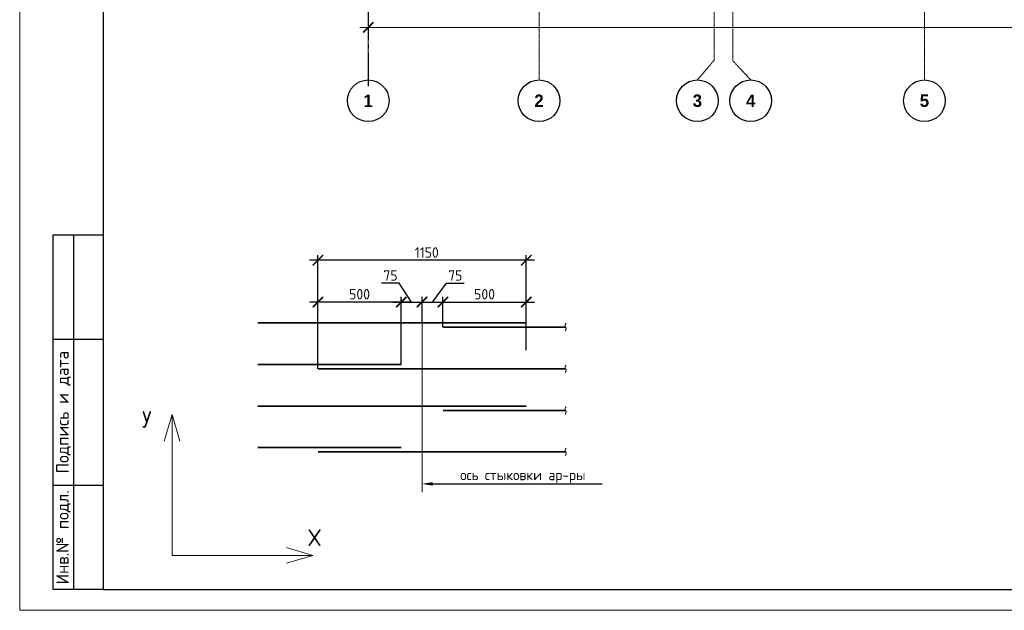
# Model space of a CAD drawing. Header units: millimetres. Extents: x 369815 to 1481759, y -423071 to -27917.
# Tile 207 of 256: x 923913 to 947544, y -108279 to -94118. Entities that reach past the tile are written whole.
import ezdxf
from ezdxf import colors
from ezdxf.entities.mleader import LeaderData, LeaderLine
from ezdxf.enums import TextEntityAlignment as Align
from ezdxf.math import Vec2, Vec3

# ---------------------------------------------------------------- set-up
doc = ezdxf.new("R2010")
doc.units = ezdxf.units.MM
for name, pattern in [('______5', [1100, 800, -100, 100, -100]), ('CENTER2', [28.575, 19.05, -3.175, 3.175, -3.175]), ('осевая', [50.8, 31.75, -6.35, 6.35, -6.35])]:
    doc.linetypes.add(name, pattern=pattern)
for name, color, linetype, lineweight in [('0.20 __', 4, 'Continuous', 20), ('Арматура', 152, 'Continuous', 40), ('Выноски', 20, 'Continuous', 20), ('Осевая', 10, 'CENTER2', 20), ('Оси', 40, '______5', 18), ('подоснова', 151, 'Continuous', 5), ('РАЗМЕРЫ', 1, 'Continuous', 9), ('Текст', 7, 'Continuous', 25), ('ТОНКИЕ', 7, 'Continuous', 9), ('Узлы', 7, 'Continuous', 0)]:
    doc.layers.add(name, color=color, linetype=linetype, lineweight=lineweight)
doc.layers.add('ТОЛСТЫЕ_ОСНОВНЫЕ', color=6, linetype='Continuous')
doc.styles.add('Century Gothic', font='GOTHIC.TTF')
doc.styles.add('GOST-2.304_Type-B', font='GOST_Common.ttf')
doc.styles.add('style1', font='GOST_Common.ttf', dxfattribs={"height": 500})
doc.styles.add('Украинский', font='isocpeur.TTF', dxfattribs={"oblique": 12})
doc.dimstyles.new('5х', dxfattribs={"dimscale": 100, "dimtxt": 2.5, "dimasz": 2.5, "dimexe": 1.25, "dimexo": 0, "dimtad": 1, "dimdec": 0, "dimlfac": 0.2, "dimtxsty": 'GOST-2.304_Type-B', "dimblk": 'ARCHTICK', "dimcen": 2.5, "dimdle": 2, "dimadec": 0, "dimazin": 2, "dimtfac": 0.75, "dimtdec": 0, "dimtmove": 1, "dimatfit": 3, "dimfxl": 1, "dimtolj": 1, "dimarcsym": 1})
doc.dimstyles.new('СПДС', dxfattribs={"dimscale": 100, "dimtxt": 2.5, "dimasz": 2.5, "dimexe": 1.25, "dimexo": 0, "dimtad": 1, "dimdec": 0, "dimtxsty": 'GOST-2.304_Type-B', "dimblk": 'ARCHTICK', "dimcen": 2.5, "dimdle": 2, "dimadec": 0, "dimazin": 2, "dimtfac": 0.75, "dimtdec": 0, "dimtmove": 1, "dimatfit": 3, "dimfxl": 1, "dimtolj": 1, "dimarcsym": 1})

# ---------------------------------------------------------------- blocks, each defined once
blk = doc.blocks.new('*U2034')
at = {"layer": 'ТОЛСТЫЕ_ОСНОВНЫЕ'}
for p, q in [((8, 5), (8, 90)), ((8, 90), (20, 90)), ((13, 5), (13, 90)), ((8, 65), (20, 65)), ((8, 30), (20, 30)), ((20, 5), (8, 5))]:
    blk.add_line(p, q, dxfattribs=at)
at = {"layer": 'ТОЛСТЫЕ_ОСНОВНЫЕ', "color": 6}
blk.add_lwpolyline([(20, 5), (886, 5), (886, 415), (20, 415)], close=True, dxfattribs=at)
at = {"layer": 'ТОНКИЕ'}
blk.add_lwpolyline([(0, 0), (891, 0), (891, 420), (0, 420)], close=True, dxfattribs=at)
at = {"layer": 'Текст', "style": 'style1'}
for s, p in [('Подпись и дата', (10.5, 47.5)), ('Инв.№ подл.', (10.5, 17.5))]:
    blk.add_text(s, height=3, rotation=90, dxfattribs=at).set_placement(p, align=Align.MIDDLE)
blk = doc.blocks.new('_ArchTick')
at = {"color": 0, "linetype": 'ByBlock', "const_width": 0.15}
blk.add_lwpolyline([(-0.5, -0.5), (0.5, 0.5)], dxfattribs=at)
blk = doc.blocks.new('*D2005')
at = {"color": 1, "lineweight": -2, "transparency": 16777216}
for p, q in [((-85705, -346670), (-85705, -346545)), ((-38905, -346670), (-38905, -346545)), ((-85905, -346670), (-38705, -346670))]:
    blk.add_line(p, q, dxfattribs=at)
at = {"layer": 'DEFPOINTS', "color": 0, "transparency": 16777216}
for p in [(-85705, -346670), (-38905, -346670), (-38905, -346670)]:
    blk.add_point(p, dxfattribs=at)
at = {"color": 1, "lineweight": -2, "transparency": 16777216, "xscale": 250, "yscale": 250, "zscale": 250, "rotation": 180}
blk.add_blockref('_ArchTick', (-85705, -346670), dxfattribs=at)
at = {"color": 1, "lineweight": -2, "transparency": 16777216, "xscale": 250, "yscale": 250, "zscale": 250}
blk.add_blockref('_ArchTick', (-38905, -346670), dxfattribs=at)
at = {"color": 1, "transparency": 16777216, "insert": (-67487, -346445), "char_height": 250, "width": 104166.67, "attachment_point": 5, "style": 'GOST-2.304_Type-B'}
blk.add_mtext('\\A1;46800', dxfattribs=at)
blk = doc.blocks.new('NSY101')
at = {"color": 0, "linetype": 'ByBlock', "lineweight": -2}
blk.add_circle((0, 0), 50, dxfattribs=at)
blk = doc.blocks.new('СЛОЖНЫЙ_ОБЪЕКТ_31')
at = {"layer": 'Оси', "color": 16, "linetype": 'Continuous', "lineweight": 25, "transparency": 33554687, "xscale": 9.999999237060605, "yscale": 9.999999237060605, "zscale": 9.999999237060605}
blk.add_blockref('NSY101', (8813, -43009), dxfattribs=at)
at = {"layer": 'Оси', "color": 16, "linetype": 'Continuous', "lineweight": 25, "transparency": 33554687, "insert": (8813, -43009), "char_height": 300, "width": 385, "attachment_point": 5, "style": 'Century Gothic'}
blk.add_mtext('\\A1;{\\fCentury Gothic|i0|b1;\\H300.000000;\\W1.000000;\\C16;2}\\P', dxfattribs=at)
blk = doc.blocks.new('СЛОЖНЫЙ_ОБЪЕКТ_32')
at = {"layer": 'Оси', "color": 16, "linetype": 'Continuous', "lineweight": 25, "transparency": 33554687, "xscale": 9.999999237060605, "yscale": 9.999999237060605, "zscale": 9.999999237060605}
blk.add_blockref('NSY101', (18063, -43009), dxfattribs=at)
at = {"layer": 'Оси', "color": 16, "linetype": 'Continuous', "lineweight": 25, "transparency": 33554687, "insert": (18063, -43009), "char_height": 300, "width": 385, "attachment_point": 5, "style": 'Century Gothic'}
blk.add_mtext('\\A1;{\\fCentury Gothic|i0|b1;\\H300.000000;\\W1.000000;\\C16;5}\\P', dxfattribs=at)
blk = doc.blocks.new('СЛОЖНЫЙ_ОБЪЕКТ_46')
at = {"layer": 'Оси', "color": 16, "linetype": 'Continuous', "lineweight": 25, "transparency": 33554687, "xscale": 9.999999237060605, "yscale": 9.999999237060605, "zscale": 9.999999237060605}
blk.add_blockref('NSY101', (5263, -43009), dxfattribs=at)
at = {"layer": 'Оси', "color": 16, "linetype": 'Continuous', "lineweight": 25, "transparency": 33554687, "insert": (5263, -43009), "char_height": 300, "width": 385, "attachment_point": 5, "style": 'Century Gothic'}
blk.add_mtext('\\A1;{\\fCentury Gothic|i0|b1;\\H300.000000;\\W1.000000;\\C16;1}\\P', dxfattribs=at)
blk = doc.blocks.new('СЛОЖНЫЙ_ОБЪЕКТ_48')
at = {"layer": 'Оси', "color": 16, "linetype": 'Continuous', "lineweight": 25, "transparency": 33554687, "xscale": 9.999999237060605, "yscale": 9.999999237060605, "zscale": 9.999999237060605}
blk.add_blockref('NSY101', (13893, -43009), dxfattribs=at)
at = {"layer": 'Оси', "color": 16, "linetype": 'Continuous', "lineweight": 25, "transparency": 33554687, "insert": (13893, -43009), "char_height": 300, "width": 385, "attachment_point": 5, "style": 'Century Gothic'}
blk.add_mtext('\\A1;{\\fCentury Gothic|i0|b1;\\H300.000000;\\W1.000000;\\C16;4}\\P', dxfattribs=at)
blk = doc.blocks.new('СЛОЖНЫЙ_ОБЪЕКТ_49')
at = {"layer": 'Оси', "color": 16, "linetype": 'Continuous', "lineweight": 25, "transparency": 33554687, "xscale": 9.999999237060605, "yscale": 9.999999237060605, "zscale": 9.999999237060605}
blk.add_blockref('NSY101', (12613, -43009), dxfattribs=at)
at = {"layer": 'Оси', "color": 16, "linetype": 'Continuous', "lineweight": 25, "transparency": 33554687, "insert": (12613, -43009), "char_height": 300, "width": 385, "attachment_point": 5, "style": 'Century Gothic'}
blk.add_mtext('\\A1;{\\fCentury Gothic|i0|b1;\\H300.000000;\\W1.000000;\\C16;3}\\P', dxfattribs=at)
blk = doc.blocks.new('*D2142')
at = {"layer": 'DEFPOINTS', "color": 0, "linetype": 'Continuous', "transparency": 16777216}
for p in [(931070, -100887), (931070, -101387), (933070, -102387)]:
    blk.add_point(p, dxfattribs=at)
at = {"layer": 'РАЗМЕРЫ', "color": 0, "linetype": 'Continuous', "lineweight": -2, "transparency": 16777216}
for p, q in [((933270, -100887), (930870, -100887)), ((931070, -101387), (931070, -100762)), ((933070, -102387), (933070, -100762))]:
    blk.add_line(p, q, dxfattribs=at)
at = {"layer": 'РАЗМЕРЫ', "color": 0, "linetype": 'Continuous', "lineweight": -2, "transparency": 16777216, "xscale": 250, "yscale": 250, "zscale": 250, "rotation": 180}
blk.add_blockref('_ArchTick', (931070, -100887), dxfattribs=at)
at = {"layer": 'РАЗМЕРЫ', "color": 0, "linetype": 'Continuous', "lineweight": -2, "transparency": 16777216, "xscale": 250, "yscale": 250, "zscale": 250}
blk.add_blockref('_ArchTick', (933070, -100887), dxfattribs=at)
at = {"layer": 'РАЗМЕРЫ', "color": 0, "linetype": 'Continuous', "transparency": 16777216, "insert": (932070, -100700), "char_height": 250, "attachment_point": 5, "style": 'GOST-2.304_Type-B'}
blk.add_mtext('\\A1;500', dxfattribs=at)
blk = doc.blocks.new('*D2143')
at = {"layer": 'DEFPOINTS', "color": 0, "linetype": 'Continuous', "transparency": 16777216}
for p in [(936070, -100887), (934070, -101488), (936070, -101387)]:
    blk.add_point(p, dxfattribs=at)
at = {"layer": 'РАЗМЕРЫ', "color": 0, "linetype": 'Continuous', "lineweight": -2, "transparency": 16777216}
for p, q in [((933870, -100887), (936270, -100887)), ((934070, -101488), (934070, -100762)), ((936070, -101387), (936070, -100762))]:
    blk.add_line(p, q, dxfattribs=at)
at = {"layer": 'РАЗМЕРЫ', "color": 0, "linetype": 'Continuous', "lineweight": -2, "transparency": 16777216, "xscale": 250, "yscale": 250, "zscale": 250, "rotation": 180}
blk.add_blockref('_ArchTick', (934070, -100887), dxfattribs=at)
at = {"layer": 'РАЗМЕРЫ', "color": 0, "linetype": 'Continuous', "lineweight": -2, "transparency": 16777216, "xscale": 250, "yscale": 250, "zscale": 250}
blk.add_blockref('_ArchTick', (936070, -100887), dxfattribs=at)
at = {"layer": 'РАЗМЕРЫ', "color": 0, "linetype": 'Continuous', "transparency": 16777216, "insert": (935070, -100700), "char_height": 250, "attachment_point": 5, "style": 'GOST-2.304_Type-B'}
blk.add_mtext('\\A1;500', dxfattribs=at)
blk = doc.blocks.new('*D2144')
at = {"layer": 'DEFPOINTS', "color": 0, "linetype": 'Continuous', "transparency": 16777216}
for p in [(931070, -99887), (936070, -102040), (931070, -102488)]:
    blk.add_point(p, dxfattribs=at)
at = {"layer": 'РАЗМЕРЫ', "color": 0, "linetype": 'Continuous', "lineweight": -2, "transparency": 16777216}
for p, q in [((936270, -99887), (930870, -99887)), ((931070, -102488), (931070, -99762)), ((936070, -102040), (936070, -99762))]:
    blk.add_line(p, q, dxfattribs=at)
at = {"layer": 'РАЗМЕРЫ', "color": 0, "linetype": 'Continuous', "lineweight": -2, "transparency": 16777216, "xscale": 250, "yscale": 250, "zscale": 250, "rotation": 180}
blk.add_blockref('_ArchTick', (931070, -99887), dxfattribs=at)
at = {"layer": 'РАЗМЕРЫ', "color": 0, "linetype": 'Continuous', "lineweight": -2, "transparency": 16777216, "xscale": 250, "yscale": 250, "zscale": 250}
blk.add_blockref('_ArchTick', (936070, -99887), dxfattribs=at)
at = {"layer": 'РАЗМЕРЫ', "color": 0, "linetype": 'Continuous', "transparency": 16777216, "insert": (933683, -99700), "char_height": 250, "attachment_point": 5, "style": 'GOST-2.304_Type-B'}
blk.add_mtext('\\A1;1150', dxfattribs=at)
blk = doc.blocks.new('*D2145')
at = {"layer": 'DEFPOINTS', "color": 0, "linetype": 'Continuous', "transparency": 16777216}
for p in [(933570, -100887), (933070, -101471), (933570, -101387)]:
    blk.add_point(p, dxfattribs=at)
at = {"layer": 'РАЗМЕРЫ', "color": 0, "linetype": 'Continuous', "lineweight": -2, "transparency": 16777216}
for p, q in [((933024, -100437), (932600, -100437)), ((933320, -100887), (933024, -100437)), ((932870, -100887), (933770, -100887)), ((933070, -101471), (933070, -100762)), ((933570, -101387), (933570, -100762))]:
    blk.add_line(p, q, dxfattribs=at)
at = {"layer": 'РАЗМЕРЫ', "color": 0, "linetype": 'Continuous', "lineweight": -2, "transparency": 16777216, "xscale": 250, "yscale": 250, "zscale": 250, "rotation": 180}
blk.add_blockref('_ArchTick', (933070, -100887), dxfattribs=at)
at = {"layer": 'РАЗМЕРЫ', "color": 0, "linetype": 'Continuous', "lineweight": -2, "transparency": 16777216, "xscale": 250, "yscale": 250, "zscale": 250}
blk.add_blockref('_ArchTick', (933570, -100887), dxfattribs=at)
at = {"layer": 'РАЗМЕРЫ', "color": 0, "linetype": 'Continuous', "transparency": 16777216, "insert": (932812, -100250), "char_height": 250, "attachment_point": 5, "style": 'GOST-2.304_Type-B'}
blk.add_mtext('\\A1;75', dxfattribs=at)
blk = doc.blocks.new('*D2146')
at = {"layer": 'DEFPOINTS', "color": 0, "linetype": 'Continuous', "transparency": 16777216}
for p in [(934070, -100887), (933570, -101387), (934070, -101471)]:
    blk.add_point(p, dxfattribs=at)
at = {"layer": 'РАЗМЕРЫ', "color": 0, "linetype": 'Continuous', "lineweight": -2, "transparency": 16777216}
for p, q in [((933820, -100887), (934155, -100437)), ((934155, -100437), (934579, -100437)), ((933370, -100887), (934270, -100887)), ((933570, -101387), (933570, -100762)), ((934070, -101471), (934070, -100762))]:
    blk.add_line(p, q, dxfattribs=at)
at = {"layer": 'РАЗМЕРЫ', "color": 0, "linetype": 'Continuous', "lineweight": -2, "transparency": 16777216, "xscale": 250, "yscale": 250, "zscale": 250, "rotation": 180}
blk.add_blockref('_ArchTick', (933570, -100887), dxfattribs=at)
at = {"layer": 'РАЗМЕРЫ', "color": 0, "linetype": 'Continuous', "lineweight": -2, "transparency": 16777216, "xscale": 250, "yscale": 250, "zscale": 250}
blk.add_blockref('_ArchTick', (934070, -100887), dxfattribs=at)
at = {"layer": 'РАЗМЕРЫ', "color": 0, "linetype": 'Continuous', "transparency": 16777216, "insert": (934367, -100250), "char_height": 250, "attachment_point": 5, "style": 'GOST-2.304_Type-B'}
blk.add_mtext('\\A1;75', dxfattribs=at)
blk = doc.blocks.new('оси блок 2')
at = {"layer": 'Оси', "color": 16, "linetype": 'осевая', "lineweight": 0, "transparency": 33554687}
for p, q in [((-85704.7, -322543), (-85704.7, -347930)), ((-81604.7, -322543), (-81604.7, -347914.1)), ((-72354.7, -322543), (-72354.7, -347914.1)), ((-77404.7, -323084.4), (-77404.7, -347462.5)), ((-76954.7, -323084.4), (-76954.7, -347468.4)), ((-77805.3, -347930), (-77404.7, -347462.5)), ((-76525.3, -347930), (-76954.7, -347468.4))]:
    blk.add_line(p, q, dxfattribs=at)
at = {"layer": 'Оси', "color": 16, "linetype": 'Continuous', "lineweight": 25, "transparency": 33554687}
for name, p in [('СЛОЖНЫЙ_ОБЪЕКТ_46', (-90967.7, -305420.5)), ('СЛОЖНЫЙ_ОБЪЕКТ_31', (-90418.2, -305420.5)), ('СЛОЖНЫЙ_ОБЪЕКТ_49', (-90418.2, -305420.5)), ('СЛОЖНЫЙ_ОБЪЕКТ_48', (-90418.2, -305420.5)), ('СЛОЖНЫЙ_ОБЪЕКТ_32', (-90418.2, -305420.5))]:
    blk.add_blockref(name, p, dxfattribs=at)
dim = blk.add_linear_dim(base=(-38904.7, -346670.2), p1=(-85704.7, -346670.2), p2=(-38904.7, -346670.2), dimstyle='СПДС', override={"dimgap": 1})
dim.commit()
dim.dimension.update_dxf_attribs({"geometry": '*D2005', "text_midpoint": (-67487.3, -346670.2), "dimtype": 128})

msp = doc.modelspace()

# ---------------------------------------------------------------- linework, layer by layer
at = {"layer": '0.20 __', "color": 2}
for points in [[(937029.8, -101398.2), (937002.3, -101443.2), (937029.8, -101533.2), (937002.3, -101578.2)], [(937029.8, -102398.2), (937002.3, -102443.2), (937029.8, -102533.2), (937002.3, -102578.2)], [(937029.8, -103398.2), (937002.3, -103443.2), (937029.8, -103533.2), (937002.3, -103578.2)], [(937029.8, -104389.8), (937002.3, -104434.8), (937029.8, -104524.8), (937002.3, -104569.8)]]:
    msp.add_spline(points, degree=3, dxfattribs=at)
at = {"layer": 'Арматура', "const_width": 40}
for points in [[(929620.8, -101387.3), (936070.2, -101387.3)], [(934070.2, -101488.2), (937016, -101488.2)], [(929620.8, -102387.3), (933070.2, -102387.3)], [(931070.2, -102488.2), (937016, -102488.2)], [(929620.8, -103387.3), (936070.2, -103387.3)], [(934070.2, -103488.2), (937016, -103488.2)], [(929620.8, -104378.9), (933070.2, -104378.9)], [(931070.2, -104479.8), (937016, -104479.8)]]:
    msp.add_lwpolyline(points, dxfattribs=at)
at = {"layer": 'Оси', "color": 16, "linetype": '______5', "lineweight": 25, "transparency": 33554687}
msp.add_line((932277.3, -71809.9, -360), (932277.3, -95799.9, -360), dxfattribs=at)
at = {"layer": 'Оси', "ltscale": 45}
msp.add_line((933570.2, -100887.3), (933570.2, -105446.7), dxfattribs=at)
at = {"layer": 'подоснова'}
for p, q in [((927569.7, -103583.4), (927382.1, -104221)), ((927569.7, -103583.4), (927569.7, -106964)), ((927569.7, -103583.4), (927757.3, -104221)), ((930950.3, -106964), (930312.7, -106776.4)), ((927569.7, -106964), (930950.3, -106964)), ((930950.3, -106964), (930312.7, -107151.6))]:
    msp.add_line(p, q, dxfattribs=at)

# ---------------------------------------------------------------- block references
at = {"xscale": 100, "yscale": 100, "zscale": 100}
msp.add_blockref('*U2034', (923912.7, -108279.2), dxfattribs=at)
at = {"layer": 'РАЗМЕРЫ'}
msp.add_blockref('оси блок 2', (1017982, 252368.1, -360), dxfattribs=at)

# ---------------------------------------------------------------- texts
at = {"layer": 'Осевая', "style": 'GOST-2.304_Type-B'}
for s, p in [('У', (926964.5, -103702.1)), ('Х', (930990, -106539.1))]:
    msp.add_text(s, height=400, dxfattribs=at).set_placement(p, align=Align.MIDDLE_CENTER)
at = {"layer": 'Узлы', "color": 80, "linetype": 'Continuous', "lineweight": 0, "insert": (935988.9, -105068.5), "char_height": 250, "width": 10464.96, "attachment_point": 5, "style": 'GOST-2.304_Type-B'}
msp.add_mtext('ось стыковки ар-ры', dxfattribs=at)

# ---------------------------------------------------------------- dimensions: what is measured, and where the dimension line sits
at = {"layer": 'РАЗМЕРЫ', "linetype": 'Continuous'}
for base, p1, p2, text, picture, middle in [((931070.2, -99887.3), (936070.2, -102040.1), (931070.2, -102488.2), '1150', '*D2144', (933682.8, -99887.3)), ((933570.2, -100887.3), (933070.2, -101471.2), (933570.2, -101387.3), '75', '*D2145', (932961.3, -100437.3)), ((934070.2, -100887.3), (933570.2, -101387.3), (934070.2, -101471.2), '75', '*D2146', (934217.3, -100437.3)), ((931070.2, -100887.3), (933070.2, -102387.3), (931070.2, -101387.3), '500', '*D2142', (932070.2, -100887.3)), ((936070.2, -100887.3), (934070.2, -101488.2), (936070.2, -101387.3), '500', '*D2143', (935070.2, -100887.3))]:
    dim = msp.add_linear_dim(base=base, p1=p1, p2=p2, text=text, dimstyle='5х', dxfattribs=at)
    dim.commit()
    dim.dimension.update_dxf_attribs({"geometry": picture, "text_midpoint": middle, "dimtype": 160})

# ---------------------------------------------------------------- leaders
at = {"layer": 'Выноски', "ltscale": 0.1}
ml = msp.add_multileader_mtext('Standard', dxfattribs=at)
ml.set_content('', color=256, style='Украинский')
ml.set_leader_properties()
ml.build(insert=Vec2(0, 0))
ml.multileader.update_dxf_attribs({"text_right_attachment_type": 6, "arrow_head_size": 250})
ctx = ml.context
ctx.base_point, ctx.char_height, ctx.arrow_head_size, ctx.landing_gap_size, ctx.plane_origin = Vec3(937889.3, -105248.3), 0.18, 250, 0.09, Vec3(935310.1, -108400.1)
ctx.right_attachment = 6
notes = []
notes.append((ctx, [(1, (1, 1, 0), (934320.2, -105248.3), (1, 0), 3569.2, [(0, [(933570.2, -105248.3)], 0, [])])]))
ctx.mtext.insert, ctx.mtext.flow_direction = Vec3(937889.4, -105248.2), 5
for ctx, leaders in notes:
    for number, flags, end, landing, length, lines in leaders:
        leader = LeaderData()
        leader.index, (leader.has_last_leader_line, leader.has_dogleg_vector, leader.attachment_direction) = number, flags
        leader.last_leader_point, leader.dogleg_vector, leader.dogleg_length = Vec3(end), Vec3(landing), length
        for number, points, colour, breaks in lines:
            line = LeaderLine()
            line.index, line.vertices, line.color, line.breaks = number, Vec3.list(points), colors.encode_raw_color(colour), breaks
            leader.lines.append(line)
        ctx.leaders.append(leader)

doc.saveas('drawing.dxf')
